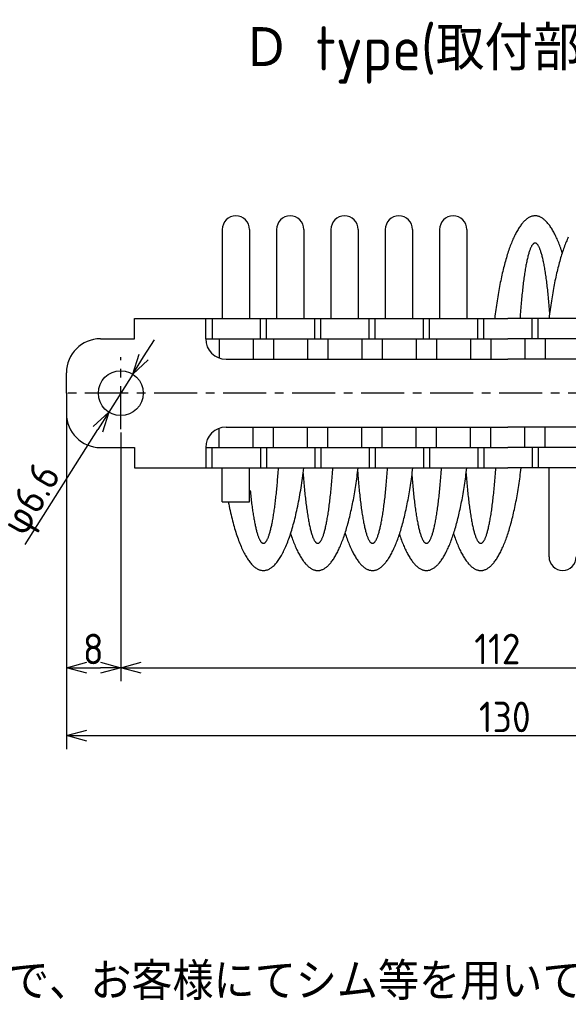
# Model space of a CAD drawing. Extents: x -88 to 325, y 165 to 311.
# Tile 8 of 13: x 73 to 154, y 165 to 310. Entities that reach past the tile are written whole.
import ezdxf

# ---------------------------------------------------------------- set-up
doc = ezdxf.new("R2010")
doc.units = 0
doc.header["$LTSCALE"] = 0.2
doc.linetypes.add('CENTER', pattern=[50.8, 31.75, -6.35, 6.35, -6.35])
doc.layers.get('0').update_dxf_attribs({"linetype": 'CONTINUOUS'})
doc.layers.get('DEFPOINTS').update_dxf_attribs({"linetype": 'CONTINUOUS'})
doc.layers.add('18-0-CON', color=3, linetype='CONTINUOUS')
doc.styles.add('DIMENSION', font='isocp.shx', dxfattribs={"bigfont": 'bigfont.shx'})
doc.styles.get("Standard").update_dxf_attribs({"font": 'isocp.shx', "bigfont": 'bigfont.shx'})
doc.dimstyles.get("Standard").update_dxf_attribs({"dimtxt": 0.18, "dimasz": 0.18, "dimexe": 0.18, "dimexo": 0.0625, "dimgap": 0.09, "dimtad": 0, "dimtih": 1, "dimtoh": 1, "dimzin": 0, "dimcen": 0.09, "dimazin": 3, "dimtfac": 1, "dimtofl": 0, "dimtmove": 0, "dimatfit": 3})

# ---------------------------------------------------------------- blocks, each defined once
blk = doc.blocks.new('_OPEN30')
at = {"color": 0, "linetype": 'BYBLOCK'}
for p, q in [((-1, 0.268), (0, 0)), ((0, 0), (-1, -0.268)), ((0, 0), (-1, 0))]:
    blk.add_line(p, q, dxfattribs=at)
blk = doc.blocks.new('*U33')
at = {"color": 0, "style": 'DIMENSION'}
blk.add_text('130', height=4.5, dxfattribs=at).set_placement((140.6, 205.5))
blk = doc.blocks.new('*D32')
at = {"color": 0}
for p, q in [((79.88, 251.9), (79.88, 203)), ((209.88, 251.9), (209.88, 203)), ((82.88, 205), (206.88, 205))]:
    blk.add_line(p, q, dxfattribs=at)
at = {"layer": 'DEFPOINTS', "color": 0}
for p in [(79.88, 252.4), (209.88, 252.4), (209.88, 205)]:
    blk.add_point(p, dxfattribs=at)
at = {"color": 0, "xscale": 3, "yscale": 3, "zscale": 3, "rotation": 180}
blk.add_blockref('_OPEN30', (79.88, 205), dxfattribs=at)
at = {"color": 0, "xscale": 3, "yscale": 3, "zscale": 3}
blk.add_blockref('_OPEN30', (209.88, 205), dxfattribs=at)
at = {"layer": '18-0-CON'}
blk.add_blockref('*U33', (0, 0), dxfattribs=at)
blk = doc.blocks.new('*U35')
at = {"color": 0, "style": 'DIMENSION'}
blk.add_text('112', height=4.5, dxfattribs=at).set_placement((139.92, 215.5))
blk = doc.blocks.new('*D34')
at = {"color": 0}
for p, q in [((87.88, 249.6), (87.88, 213)), ((199.88, 249.6), (199.88, 213)), ((90.88, 215), (196.88, 215))]:
    blk.add_line(p, q, dxfattribs=at)
at = {"layer": 'DEFPOINTS', "color": 0}
for p in [(87.88, 250.1), (199.88, 250.1), (199.88, 215)]:
    blk.add_point(p, dxfattribs=at)
at = {"color": 0, "xscale": 3, "yscale": 3, "zscale": 3, "rotation": 180}
blk.add_blockref('_OPEN30', (87.88, 215), dxfattribs=at)
at = {"color": 0, "xscale": 3, "yscale": 3, "zscale": 3}
blk.add_blockref('_OPEN30', (199.88, 215), dxfattribs=at)
at = {"layer": '18-0-CON'}
blk.add_blockref('*U35', (0, 0), dxfattribs=at)
blk = doc.blocks.new('*U42')
at = {"color": 0, "style": 'DIMENSION'}
blk.add_text('8', height=4.5, dxfattribs=at).set_placement((82.3, 215.5))
blk = doc.blocks.new('*D41')
at = {"color": 0}
for p, q in [((79.88, 251.9), (79.88, 213)), ((87.88, 246.9), (87.88, 213)), ((82.88, 215), (84.88, 215))]:
    blk.add_line(p, q, dxfattribs=at)
at = {"layer": 'DEFPOINTS', "color": 0}
for p in [(79.88, 252.4), (87.88, 247.4), (87.88, 215)]:
    blk.add_point(p, dxfattribs=at)
at = {"color": 0, "xscale": 3, "yscale": 3, "zscale": 3, "rotation": 180}
blk.add_blockref('_OPEN30', (79.88, 215), dxfattribs=at)
at = {"color": 0, "xscale": 3, "yscale": 3, "zscale": 3}
blk.add_blockref('_OPEN30', (87.88, 215), dxfattribs=at)
at = {"layer": '18-0-CON'}
blk.add_blockref('*U42', (0, 0), dxfattribs=at)
blk = doc.blocks.new('*U99')
at = {"color": 0}
blk.add_text('Ｄ type(取付部キリ穴)', height=6.5, dxfattribs=at).set_placement((105.71, 302.92))
blk = doc.blocks.new('*U101')
at = {"color": 0}
for s, p in [('※寸法には、製品の特性上バラツキが生じます。', (-85.64, 175.26)), ('また、ヘリカル防振器はレベリング機能が御座いませんので、お客様にてシム等を用いてレベリングをお願い致します。', (-86.01, 166.09))]:
    blk.add_text(s, height=5.5, dxfattribs=at).set_placement(p)

msp = doc.modelspace()

# ---------------------------------------------------------------- linework, layer by layer
for p, q in [((102.823, 279.503), (102.823, 266.403)), ((106.823, 279.503), (106.823, 266.403)), ((110.823, 279.503), (110.823, 266.403)), ((114.823, 279.503), (114.823, 266.403)), ((118.823, 279.503), (118.823, 266.403)), ((122.823, 279.503), (122.823, 266.403)), ((126.823, 279.503), (126.823, 266.403)), ((130.823, 279.503), (130.823, 266.403)), ((134.823, 279.503), (134.823, 266.403)), ((138.823, 279.503), (138.823, 266.403)), ((89.878, 263.403), (89.878, 266.403)), ((89.878, 266.403), (144.878, 266.403)), ((100.378, 263.403), (100.378, 266.403)), ((101.323, 266.403), (101.323, 263.403)), ((108.434, 263.403), (108.434, 266.403)), ((109.323, 263.403), (109.323, 266.403)), ((116.434, 263.403), (116.434, 266.403)), ((117.323, 263.403), (117.323, 266.403)), ((124.434, 263.403), (124.434, 266.403)), ((125.323, 263.403), (125.323, 266.403)), ((132.434, 263.403), (132.434, 266.403)), ((133.323, 263.403), (133.323, 266.403)), ((140.434, 263.403), (140.434, 266.403)), ((141.323, 263.403), (141.323, 266.403)), ((199.878, 266.403), (144.878, 266.403)), ((148.434, 263.403), (148.434, 266.403)), ((149.323, 263.403), (149.323, 266.403)), ((84.878, 263.403), (89.878, 263.403)), ((100.378, 263.403), (144.878, 263.403)), ((102.378, 263.403), (102.378, 260.574)), ((107.378, 263.403), (107.378, 260.403)), ((110.378, 263.403), (110.378, 260.403)), ((115.378, 263.403), (115.378, 260.403)), ((118.378, 263.403), (118.378, 260.403)), ((123.378, 263.403), (123.378, 260.403)), ((126.378, 263.403), (126.378, 260.403)), ((131.378, 263.403), (131.378, 260.403)), ((134.378, 263.403), (134.378, 260.403)), ((139.378, 263.403), (139.378, 260.403)), ((142.378, 263.403), (142.378, 260.403)), ((189.378, 263.403), (144.878, 263.403)), ((147.378, 263.403), (147.378, 260.403)), ((150.378, 263.403), (150.378, 260.403)), ((103.378, 260.403), (144.878, 260.403)), ((186.378, 260.403), (144.878, 260.403)), ((79.878, 255.403), (79.878, 258.403)), ((79.878, 255.403), (79.878, 252.403)), ((102.378, 247.403), (102.378, 250.231)), ((103.378, 250.403), (144.878, 250.403)), ((107.378, 247.403), (107.378, 250.403)), ((110.378, 247.403), (110.378, 250.403)), ((115.378, 247.403), (115.378, 250.403)), ((118.378, 247.403), (118.378, 250.403)), ((123.378, 247.403), (123.378, 250.403)), ((126.378, 247.403), (126.378, 250.403)), ((131.378, 247.403), (131.378, 250.403)), ((134.378, 247.403), (134.378, 250.403)), ((139.378, 247.403), (139.378, 250.403)), ((142.378, 247.403), (142.378, 250.403)), ((186.378, 250.403), (144.878, 250.403)), ((147.378, 247.403), (147.378, 250.403)), ((150.378, 247.403), (150.378, 250.403)), ((84.878, 247.403), (89.878, 247.403)), ((89.878, 247.403), (89.878, 244.403)), ((100.378, 247.403), (144.878, 247.403)), ((100.378, 247.403), (100.378, 244.403)), ((101.323, 244.403), (101.323, 247.403)), ((108.434, 247.403), (108.434, 244.403)), ((109.323, 247.403), (109.323, 244.403)), ((116.434, 247.403), (116.434, 244.403)), ((117.323, 247.403), (117.323, 244.403)), ((124.434, 247.403), (124.434, 244.403)), ((125.323, 247.403), (125.323, 244.403)), ((132.434, 247.403), (132.434, 244.403)), ((133.323, 247.403), (133.323, 244.403)), ((140.434, 247.403), (140.434, 244.403)), ((141.323, 247.403), (141.323, 244.403)), ((189.378, 247.403), (144.878, 247.403)), ((148.434, 247.403), (148.434, 244.403)), ((149.323, 247.403), (149.323, 244.403)), ((89.878, 244.403), (144.878, 244.403)), ((102.823, 239.403), (102.823, 244.403)), ((106.823, 239.403), (106.823, 244.403)), ((199.878, 244.403), (144.878, 244.403)), ((150.934, 231.303), (150.934, 244.403)), ((102.823, 239.403), (106.823, 239.403))]:
    msp.add_line(p, q)
at = {"color": 0}
for p, q in [((91.243, 260.729), (92.845, 263.265)), ((89.641, 258.192), (86.116, 252.613)), ((73.814, 233.139), (84.514, 250.076))]:
    msp.add_line(p, q, dxfattribs=at)
at = {"color": 0, "linetype": 'CENTER'}
for p, q in [((87.878, 250.103), (87.878, 260.703)), ((210.878, 255.403), (78.878, 255.403))]:
    msp.add_line(p, q, dxfattribs=at)
for points in [[(152.878, 276.081, 0), (152.805, 276.302, 0), (152.731, 276.519, 0), (152.657, 276.731, 0), (152.581, 276.94, 0), (152.505, 277.144, 0), (152.428, 277.344, 0), (152.351, 277.54, 0), (152.273, 277.731, 0), (152.194, 277.918, 0), (152.114, 278.101, 0), (152.034, 278.279, 0), (151.954, 278.453, 0), (151.872, 278.622, 0), (151.79, 278.786, 0), (151.708, 278.946, 0), (151.625, 279.102, 0), (151.541, 279.253, 0), (151.457, 279.399, 0), (151.372, 279.54, 0), (151.287, 279.677, 0), (151.202, 279.808, 0), (151.116, 279.936, 0), (151.029, 280.058, 0), (150.942, 280.175, 0), (150.855, 280.288, 0), (150.767, 280.396, 0), (150.679, 280.499, 0), (150.591, 280.596, 0), (150.502, 280.689, 0), (150.413, 280.777, 0), (150.323, 280.86, 0), (150.234, 280.939, 0), (150.144, 281.012, 0), (150.054, 281.08, 0), (149.963, 281.143, 0), (149.873, 281.201, 0), (149.782, 281.253, 0), (149.691, 281.301, 0), (149.6, 281.344, 0), (149.508, 281.382, 0), (149.417, 281.414, 0), (149.326, 281.442, 0), (149.234, 281.464, 0), (149.142, 281.481, 0), (149.051, 281.494, 0), (148.959, 281.501, 0), (148.867, 281.502, 0), (148.775, 281.499, 0), (148.683, 281.491, 0), (148.592, 281.478, 0), (148.5, 281.459, 0), (148.408, 281.435, 0), (148.317, 281.407, 0), (148.226, 281.373, 0), (148.134, 281.334, 0), (148.043, 281.29, 0), (147.952, 281.241, 0), (147.862, 281.187, 0), (147.771, 281.127, 0), (147.681, 281.063, 0), (147.591, 280.994, 0), (147.501, 280.92, 0), (147.411, 280.84, 0), (147.322, 280.756, 0), (147.233, 280.667, 0), (147.144, 280.573, 0), (147.056, 280.474, 0), (146.968, 280.369, 0), (146.88, 280.261, 0), (146.793, 280.147, 0), (146.706, 280.028, 0), (146.62, 279.905, 0), (146.534, 279.776, 0), (146.448, 279.643, 0), (146.363, 279.505, 0), (146.279, 279.363, 0), (146.195, 279.216, 0), (146.111, 279.064, 0), (146.028, 278.907, 0), (145.946, 278.746, 0), (145.864, 278.58, 0), (145.783, 278.41, 0), (145.702, 278.235, 0), (145.623, 278.056, 0), (145.543, 277.872, 0), (145.464, 277.684, 0), (145.386, 277.492, 0), (145.309, 277.295, 0), (145.233, 277.094, 0), (145.157, 276.889, 0), (145.081, 276.679, 0), (145.007, 276.465, 0), (144.933, 276.247, 0), (144.86, 276.025, 0), (144.788, 275.799, 0), (144.717, 275.57, 0), (144.646, 275.336, 0), (144.577, 275.098, 0), (144.508, 274.856, 0), (144.44, 274.611, 0), (144.373, 274.361, 0), (144.307, 274.108, 0), (144.241, 273.852, 0), (144.177, 273.591, 0), (144.113, 273.328, 0), (144.051, 273.06, 0), (143.989, 272.789, 0), (143.929, 272.515, 0), (143.869, 272.238, 0), (143.81, 271.957, 0), (143.752, 271.673, 0), (143.696, 271.385, 0), (143.64, 271.095, 0), (143.585, 270.801, 0), (143.532, 270.505, 0), (143.479, 270.205, 0), (143.428, 269.903, 0), (143.377, 269.598, 0), (143.328, 269.29, 0), (143.279, 268.979, 0), (143.232, 268.666, 0), (143.186, 268.35, 0), (143.141, 268.031, 0), (143.097, 267.71, 0), (143.055, 267.387, 0), (143.013, 267.061, 0), (142.973, 266.733, 0), (142.933, 266.403, 0)], [(153.772, 278.386, 0), (153.692, 278.211, 0), (153.612, 278.032, 0), (153.533, 277.848, 0), (153.455, 277.66, 0), (153.377, 277.468, 0), (153.3, 277.271, 0), (153.224, 277.07, 0), (153.148, 276.865, 0), (153.073, 276.656, 0), (152.999, 276.442, 0), (152.926, 276.224, 0), (152.853, 276.003, 0), (152.781, 275.777, 0), (152.71, 275.547, 0), (152.64, 275.314, 0), (152.571, 275.076, 0), (152.502, 274.835, 0), (152.434, 274.59, 0), (152.367, 274.341, 0), (152.302, 274.089, 0), (152.236, 273.832, 0), (152.172, 273.573, 0), (152.109, 273.309, 0), (152.047, 273.043, 0), (151.985, 272.772, 0), (151.925, 272.499, 0), (151.865, 272.222, 0), (151.807, 271.942, 0), (151.75, 271.658, 0), (151.693, 271.372, 0), (151.638, 271.082, 0), (151.583, 270.789, 0), (151.53, 270.493, 0), (151.477, 270.195, 0), (151.426, 269.893, 0), (151.376, 269.589, 0), (151.326, 269.281, 0), (151.278, 268.972, 0), (151.231, 268.659, 0), (151.185, 268.344, 0), (151.141, 268.026, 0), (151.097, 267.706, 0), (151.054, 267.384, 0), (151.013, 267.059, 0), (150.973, 266.732, 0), (150.933, 266.403, 0)], [(151.036, 267.243, 0), (151.014, 267.541, 0), (150.991, 267.836, 0), (150.968, 268.128, 0), (150.944, 268.416, 0), (150.919, 268.701, 0), (150.894, 268.983, 0), (150.869, 269.261, 0), (150.843, 269.536, 0), (150.817, 269.807, 0), (150.79, 270.074, 0), (150.762, 270.337, 0), (150.734, 270.597, 0), (150.706, 270.853, 0), (150.677, 271.104, 0), (150.647, 271.352, 0), (150.617, 271.596, 0), (150.587, 271.835, 0), (150.556, 272.07, 0), (150.525, 272.301, 0), (150.494, 272.528, 0), (150.462, 272.75, 0), (150.429, 272.967, 0), (150.396, 273.18, 0), (150.363, 273.389, 0), (150.33, 273.593, 0), (150.296, 273.792, 0), (150.261, 273.986, 0), (150.227, 274.176, 0), (150.192, 274.361, 0), (150.156, 274.541, 0), (150.121, 274.716, 0), (150.085, 274.886, 0), (150.048, 275.051, 0), (150.012, 275.21, 0), (149.975, 275.365, 0), (149.938, 275.515, 0), (149.9, 275.659, 0), (149.862, 275.799, 0), (149.824, 275.933, 0), (149.786, 276.061, 0), (149.748, 276.185, 0), (149.709, 276.303, 0), (149.67, 276.415, 0), (149.631, 276.523, 0), (149.592, 276.624, 0), (149.552, 276.721, 0), (149.512, 276.811, 0), (149.473, 276.897, 0), (149.433, 276.976, 0), (149.393, 277.051, 0), (149.352, 277.119, 0), (149.312, 277.182, 0), (149.271, 277.24, 0), (149.231, 277.291, 0), (149.19, 277.337, 0), (149.149, 277.378, 0), (149.108, 277.413, 0), (149.068, 277.442, 0), (149.027, 277.465, 0), (148.986, 277.483, 0), (148.945, 277.495, 0), (148.904, 277.501, 0), (148.863, 277.502, 0), (148.822, 277.497, 0), (148.781, 277.486, 0), (148.74, 277.47, 0), (148.699, 277.448, 0), (148.658, 277.42, 0), (148.617, 277.387, 0), (148.576, 277.347, 0), (148.535, 277.303, 0), (148.495, 277.252, 0), (148.454, 277.196, 0), (148.414, 277.134, 0), (148.374, 277.067, 0), (148.333, 276.994, 0), (148.293, 276.916, 0), (148.254, 276.832, 0), (148.214, 276.742, 0), (148.174, 276.647, 0), (148.135, 276.547, 0), (148.096, 276.441, 0), (148.057, 276.329, 0), (148.018, 276.213, 0), (147.98, 276.091, 0), (147.941, 275.963, 0), (147.903, 275.83, 0), (147.865, 275.692, 0), (147.828, 275.549, 0), (147.791, 275.401, 0), (147.754, 275.247, 0), (147.717, 275.088, 0), (147.681, 274.924, 0), (147.644, 274.756, 0), (147.609, 274.582, 0), (147.573, 274.403, 0), (147.538, 274.219, 0), (147.503, 274.031, 0), (147.469, 273.838, 0), (147.435, 273.64, 0), (147.401, 273.437, 0), (147.368, 273.229, 0), (147.335, 273.017, 0), (147.303, 272.801, 0), (147.27, 272.58, 0), (147.239, 272.354, 0), (147.207, 272.124, 0), (147.177, 271.89, 0), (147.146, 271.652, 0), (147.116, 271.409, 0), (147.087, 271.163, 0), (147.058, 270.912, 0), (147.029, 270.657, 0), (147.001, 270.398, 0), (146.974, 270.136, 0), (146.946, 269.869, 0), (146.92, 269.599, 0), (146.894, 269.325, 0), (146.868, 269.048, 0), (146.843, 268.767, 0), (146.818, 268.483, 0), (146.794, 268.195, 0), (146.771, 267.904, 0), (146.748, 267.61, 0), (146.726, 267.313, 0), (146.704, 267.012, 0), (146.683, 266.709, 0), (146.662, 266.403, 0)], [(103.699, 239.403, 0), (103.764, 239.075, 0), (103.83, 238.751, 0), (103.898, 238.432, 0), (103.966, 238.117, 0), (104.037, 237.807, 0), (104.108, 237.501, 0), (104.18, 237.199, 0), (104.254, 236.903, 0), (104.329, 236.611, 0), (104.405, 236.324, 0), (104.482, 236.041, 0), (104.56, 235.764, 0), (104.64, 235.491, 0), (104.72, 235.224, 0), (104.802, 234.962, 0), (104.885, 234.705, 0), (104.968, 234.454, 0), (105.053, 234.207, 0), (105.138, 233.967, 0), (105.225, 233.731, 0), (105.312, 233.501, 0), (105.401, 233.277, 0), (105.49, 233.059, 0), (105.58, 232.846, 0), (105.671, 232.639, 0), (105.763, 232.438, 0), (105.856, 232.242, 0), (105.949, 232.053, 0), (106.043, 231.869, 0), (106.138, 231.692, 0), (106.234, 231.52, 0), (106.33, 231.355, 0), (106.427, 231.196, 0), (106.524, 231.043, 0), (106.623, 230.896, 0), (106.721, 230.756, 0), (106.821, 230.622, 0), (106.92, 230.494, 0), (107.021, 230.372, 0), (107.121, 230.257, 0), (107.223, 230.149, 0), (107.324, 230.047, 0), (107.426, 229.951, 0), (107.529, 229.862, 0), (107.631, 229.779, 0), (107.734, 229.703, 0), (107.838, 229.633, 0), (107.941, 229.57, 0), (108.045, 229.514, 0), (108.149, 229.464, 0), (108.254, 229.421, 0), (108.358, 229.385, 0), (108.463, 229.355, 0), (108.567, 229.332, 0), (108.672, 229.315, 0), (108.777, 229.306, 0), (108.882, 229.303, 0), (108.986, 229.306, 0), (109.091, 229.316, 0), (109.196, 229.333, 0), (109.301, 229.357, 0), (109.405, 229.387, 0), (109.51, 229.424, 0), (109.614, 229.467, 0), (109.718, 229.517, 0), (109.822, 229.574, 0), (109.925, 229.638, 0), (110.029, 229.707, 0), (110.132, 229.784, 0), (110.234, 229.867, 0), (110.337, 229.957, 0), (110.439, 230.053, 0), (110.54, 230.155, 0), (110.642, 230.264, 0), (110.742, 230.38, 0), (110.843, 230.502, 0), (110.942, 230.63, 0), (111.041, 230.764, 0), (111.14, 230.905, 0), (111.238, 231.052, 0), (111.336, 231.206, 0), (111.433, 231.365, 0), (111.529, 231.531, 0), (111.624, 231.703, 0), (111.719, 231.88, 0), (111.813, 232.064, 0), (111.907, 232.254, 0), (111.999, 232.45, 0), (112.091, 232.651, 0), (112.182, 232.859, 0), (112.272, 233.072, 0), (112.361, 233.291, 0), (112.45, 233.515, 0), (112.537, 233.746, 0), (112.624, 233.981, 0), (112.709, 234.222, 0), (112.794, 234.469, 0), (112.877, 234.721, 0), (112.96, 234.978, 0), (113.041, 235.24, 0), (113.122, 235.508, 0), (113.201, 235.781, 0), (113.279, 236.058, 0), (113.356, 236.341, 0), (113.432, 236.629, 0), (113.507, 236.921, 0), (113.581, 237.218, 0), (113.653, 237.52, 0), (113.724, 237.826, 0), (113.794, 238.137, 0), (113.863, 238.452, 0), (113.931, 238.771, 0), (113.997, 239.095, 0), (114.062, 239.423, 0), (114.125, 239.755, 0), (114.187, 240.091, 0), (114.248, 240.431, 0), (114.308, 240.774, 0), (114.366, 241.122, 0), (114.422, 241.473, 0), (114.477, 241.828, 0), (114.531, 242.186, 0), (114.584, 242.547, 0), (114.635, 242.912, 0), (114.684, 243.28, 0), (114.732, 243.651, 0), (114.778, 244.025, 0), (114.823, 244.403, 0)], [(106.934, 241.062, 0), (106.959, 240.812, 0), (106.984, 240.565, 0), (107.01, 240.322, 0), (107.037, 240.082, 0), (107.063, 239.845, 0), (107.09, 239.612, 0), (107.118, 239.383, 0), (107.146, 239.157, 0), (107.174, 238.935, 0), (107.203, 238.716, 0), (107.232, 238.501, 0), (107.261, 238.29, 0), (107.291, 238.083, 0), (107.321, 237.88, 0), (107.352, 237.68, 0), (107.382, 237.485, 0), (107.414, 237.293, 0), (107.445, 237.106, 0), (107.477, 236.922, 0), (107.509, 236.743, 0), (107.541, 236.568, 0), (107.574, 236.397, 0), (107.607, 236.231, 0), (107.64, 236.069, 0), (107.674, 235.911, 0), (107.708, 235.757, 0), (107.742, 235.608, 0), (107.776, 235.463, 0), (107.811, 235.323, 0), (107.846, 235.187, 0), (107.881, 235.056, 0), (107.916, 234.929, 0), (107.952, 234.807, 0), (107.987, 234.689, 0), (108.023, 234.576, 0), (108.059, 234.468, 0), (108.096, 234.364, 0), (108.132, 234.266, 0), (108.169, 234.171, 0), (108.206, 234.082, 0), (108.243, 233.997, 0), (108.28, 233.918, 0), (108.317, 233.843, 0), (108.354, 233.772, 0), (108.392, 233.707, 0), (108.429, 233.646, 0), (108.467, 233.591, 0), (108.505, 233.54, 0), (108.543, 233.494, 0), (108.58, 233.453, 0), (108.618, 233.417, 0), (108.657, 233.386, 0), (108.695, 233.36, 0), (108.733, 233.338, 0), (108.771, 233.322, 0), (108.809, 233.311, 0), (108.847, 233.304, 0), (108.886, 233.303, 0), (108.924, 233.306, 0), (108.962, 233.314, 0), (109, 233.328, 0), (109.038, 233.346, 0), (109.077, 233.369, 0), (109.115, 233.397, 0), (109.153, 233.43, 0), (109.191, 233.468, 0), (109.228, 233.511, 0), (109.266, 233.559, 0), (109.304, 233.611, 0), (109.342, 233.669, 0), (109.379, 233.731, 0), (109.417, 233.798, 0), (109.454, 233.87, 0), (109.491, 233.947, 0), (109.528, 234.029, 0), (109.565, 234.115, 0), (109.602, 234.207, 0), (109.638, 234.303, 0), (109.675, 234.403, 0), (109.711, 234.509, 0), (109.747, 234.619, 0), (109.783, 234.733, 0), (109.819, 234.853, 0), (109.854, 234.976, 0), (109.889, 235.105, 0), (109.924, 235.238, 0), (109.959, 235.375, 0), (109.993, 235.517, 0), (110.028, 235.664, 0), (110.062, 235.815, 0), (110.095, 235.97, 0), (110.129, 236.13, 0), (110.162, 236.294, 0), (110.195, 236.462, 0), (110.228, 236.634, 0), (110.26, 236.811, 0), (110.292, 236.992, 0), (110.324, 237.176, 0), (110.355, 237.365, 0), (110.386, 237.558, 0), (110.417, 237.755, 0), (110.447, 237.956, 0), (110.477, 238.161, 0), (110.507, 238.37, 0), (110.536, 238.582, 0), (110.565, 238.799, 0), (110.593, 239.019, 0), (110.622, 239.242, 0), (110.649, 239.47, 0), (110.677, 239.7, 0), (110.704, 239.935, 0), (110.73, 240.173, 0), (110.756, 240.414, 0), (110.782, 240.658, 0), (110.807, 240.906, 0), (110.832, 241.157, 0), (110.857, 241.412, 0), (110.881, 241.669, 0), (110.904, 241.93, 0), (110.927, 242.193, 0), (110.95, 242.46, 0), (110.972, 242.729, 0), (110.994, 243.001, 0), (111.015, 243.276, 0), (111.036, 243.554, 0), (111.056, 243.834, 0), (111.076, 244.117, 0), (111.095, 244.403, 0)], [(112.878, 234.724, 0), (112.951, 234.503, 0), (113.025, 234.287, 0), (113.1, 234.074, 0), (113.175, 233.865, 0), (113.251, 233.661, 0), (113.328, 233.461, 0), (113.406, 233.265, 0), (113.484, 233.074, 0), (113.563, 232.887, 0), (113.642, 232.704, 0), (113.722, 232.526, 0), (113.803, 232.352, 0), (113.884, 232.183, 0), (113.966, 232.019, 0), (114.049, 231.859, 0), (114.132, 231.703, 0), (114.216, 231.553, 0), (114.3, 231.406, 0), (114.384, 231.265, 0), (114.469, 231.128, 0), (114.555, 230.997, 0), (114.641, 230.869, 0), (114.728, 230.747, 0), (114.815, 230.63, 0), (114.902, 230.517, 0), (114.99, 230.409, 0), (115.078, 230.307, 0), (115.166, 230.209, 0), (115.255, 230.116, 0), (115.344, 230.028, 0), (115.433, 229.945, 0), (115.523, 229.867, 0), (115.613, 229.793, 0), (115.703, 229.725, 0), (115.793, 229.662, 0), (115.884, 229.605, 0), (115.975, 229.552, 0), (116.066, 229.504, 0), (116.157, 229.461, 0), (116.248, 229.423, 0), (116.34, 229.391, 0), (116.431, 229.363, 0), (116.523, 229.341, 0), (116.614, 229.324, 0), (116.706, 229.312, 0), (116.798, 229.304, 0), (116.89, 229.303, 0), (116.981, 229.306, 0), (117.073, 229.314, 0), (117.165, 229.327, 0), (117.257, 229.346, 0), (117.348, 229.37, 0), (117.44, 229.398, 0), (117.531, 229.432, 0), (117.622, 229.471, 0), (117.713, 229.515, 0), (117.804, 229.564, 0), (117.895, 229.618, 0), (117.986, 229.678, 0), (118.076, 229.742, 0), (118.166, 229.811, 0), (118.256, 229.885, 0), (118.346, 229.965, 0), (118.435, 230.049, 0), (118.524, 230.138, 0), (118.613, 230.232, 0), (118.701, 230.332, 0), (118.789, 230.436, 0), (118.877, 230.545, 0), (118.964, 230.658, 0), (119.051, 230.777, 0), (119.137, 230.9, 0), (119.223, 231.029, 0), (119.308, 231.162, 0), (119.393, 231.3, 0), (119.478, 231.442, 0), (119.562, 231.589, 0), (119.645, 231.741, 0), (119.728, 231.898, 0), (119.811, 232.059, 0), (119.892, 232.225, 0), (119.974, 232.395, 0), (120.054, 232.57, 0), (120.134, 232.749, 0), (120.214, 232.933, 0), (120.292, 233.121, 0), (120.37, 233.313, 0), (120.448, 233.51, 0), (120.524, 233.711, 0), (120.6, 233.917, 0), (120.675, 234.126, 0), (120.75, 234.34, 0), (120.823, 234.558, 0), (120.896, 234.78, 0), (120.968, 235.006, 0), (121.04, 235.236, 0), (121.11, 235.469, 0), (121.18, 235.707, 0), (121.249, 235.949, 0), (121.317, 236.194, 0), (121.384, 236.444, 0), (121.45, 236.697, 0), (121.515, 236.953, 0), (121.58, 237.214, 0), (121.643, 237.477, 0), (121.706, 237.745, 0), (121.768, 238.016, 0), (121.828, 238.29, 0), (121.888, 238.567, 0), (121.947, 238.848, 0), (122.004, 239.132, 0), (122.061, 239.42, 0), (122.117, 239.71, 0), (122.171, 240.004, 0), (122.225, 240.3, 0), (122.278, 240.6, 0), (122.329, 240.902, 0), (122.38, 241.207, 0), (122.429, 241.515, 0), (122.477, 241.826, 0), (122.524, 242.139, 0), (122.57, 242.455, 0), (122.615, 242.774, 0), (122.659, 243.095, 0), (122.702, 243.418, 0), (122.744, 243.744, 0), (122.784, 244.072, 0), (122.823, 244.403, 0)], [(114.721, 243.562, 0), (114.743, 243.264, 0), (114.766, 242.969, 0), (114.789, 242.677, 0), (114.813, 242.389, 0), (114.837, 242.104, 0), (114.862, 241.822, 0), (114.888, 241.544, 0), (114.914, 241.269, 0), (114.94, 240.998, 0), (114.967, 240.731, 0), (114.995, 240.468, 0), (115.023, 240.208, 0), (115.051, 239.952, 0), (115.08, 239.701, 0), (115.109, 239.453, 0), (115.139, 239.209, 0), (115.17, 238.97, 0), (115.2, 238.735, 0), (115.231, 238.504, 0), (115.263, 238.278, 0), (115.295, 238.055, 0), (115.327, 237.838, 0), (115.36, 237.625, 0), (115.393, 237.416, 0), (115.427, 237.212, 0), (115.461, 237.013, 0), (115.495, 236.819, 0), (115.53, 236.629, 0), (115.565, 236.444, 0), (115.6, 236.264, 0), (115.636, 236.09, 0), (115.672, 235.92, 0), (115.708, 235.755, 0), (115.745, 235.595, 0), (115.782, 235.44, 0), (115.819, 235.29, 0), (115.857, 235.146, 0), (115.894, 235.006, 0), (115.932, 234.872, 0), (115.971, 234.744, 0), (116.009, 234.62, 0), (116.048, 234.502, 0), (116.087, 234.39, 0), (116.126, 234.283, 0), (116.165, 234.181, 0), (116.205, 234.084, 0), (116.244, 233.994, 0), (116.284, 233.908, 0), (116.324, 233.829, 0), (116.364, 233.754, 0), (116.404, 233.686, 0), (116.445, 233.623, 0), (116.485, 233.565, 0), (116.526, 233.514, 0), (116.567, 233.468, 0), (116.607, 233.427, 0), (116.648, 233.392, 0), (116.689, 233.363, 0), (116.73, 233.34, 0), (116.771, 233.322, 0), (116.812, 233.31, 0), (116.853, 233.304, 0), (116.894, 233.303, 0), (116.935, 233.308, 0), (116.976, 233.319, 0), (117.017, 233.335, 0), (117.058, 233.357, 0), (117.099, 233.385, 0), (117.14, 233.419, 0), (117.181, 233.458, 0), (117.221, 233.502, 0), (117.262, 233.553, 0), (117.302, 233.609, 0), (117.343, 233.671, 0), (117.383, 233.738, 0), (117.423, 233.811, 0), (117.463, 233.889, 0), (117.503, 233.973, 0), (117.543, 234.063, 0), (117.582, 234.158, 0), (117.622, 234.258, 0), (117.661, 234.364, 0), (117.7, 234.476, 0), (117.739, 234.592, 0), (117.777, 234.714, 0), (117.815, 234.842, 0), (117.853, 234.975, 0), (117.891, 235.113, 0), (117.929, 235.256, 0), (117.966, 235.404, 0), (118.003, 235.558, 0), (118.04, 235.717, 0), (118.076, 235.881, 0), (118.112, 236.049, 0), (118.148, 236.223, 0), (118.183, 236.402, 0), (118.219, 236.586, 0), (118.253, 236.774, 0), (118.288, 236.967, 0), (118.322, 237.166, 0), (118.355, 237.368, 0), (118.389, 237.576, 0), (118.422, 237.788, 0), (118.454, 238.004, 0), (118.486, 238.225, 0), (118.518, 238.451, 0), (118.549, 238.681, 0), (118.58, 238.915, 0), (118.61, 239.153, 0), (118.64, 239.396, 0), (118.67, 239.642, 0), (118.699, 239.893, 0), (118.727, 240.148, 0), (118.756, 240.407, 0), (118.783, 240.669, 0), (118.81, 240.936, 0), (118.837, 241.206, 0), (118.863, 241.48, 0), (118.889, 241.757, 0), (118.914, 242.038, 0), (118.938, 242.322, 0), (118.962, 242.61, 0), (118.986, 242.901, 0), (119.009, 243.195, 0), (119.031, 243.492, 0), (119.053, 243.793, 0), (119.074, 244.096, 0), (119.095, 244.403, 0)], [(120.906, 234.81, 0), (120.979, 234.587, 0), (121.053, 234.368, 0), (121.128, 234.153, 0), (121.203, 233.942, 0), (121.279, 233.736, 0), (121.356, 233.533, 0), (121.433, 233.336, 0), (121.511, 233.142, 0), (121.59, 232.953, 0), (121.67, 232.768, 0), (121.75, 232.588, 0), (121.831, 232.412, 0), (121.912, 232.241, 0), (121.994, 232.074, 0), (122.077, 231.912, 0), (122.16, 231.755, 0), (122.243, 231.602, 0), (122.328, 231.454, 0), (122.412, 231.311, 0), (122.497, 231.172, 0), (122.583, 231.038, 0), (122.669, 230.909, 0), (122.756, 230.785, 0), (122.843, 230.666, 0), (122.93, 230.551, 0), (123.018, 230.442, 0), (123.106, 230.337, 0), (123.195, 230.237, 0), (123.284, 230.143, 0), (123.373, 230.053, 0), (123.463, 229.968, 0), (123.553, 229.888, 0), (123.643, 229.814, 0), (123.733, 229.744, 0), (123.824, 229.679, 0), (123.915, 229.62, 0), (124.006, 229.566, 0), (124.097, 229.516, 0), (124.188, 229.472, 0), (124.28, 229.433, 0), (124.371, 229.399, 0), (124.463, 229.37, 0), (124.555, 229.346, 0), (124.647, 229.328, 0), (124.739, 229.314, 0), (124.831, 229.306, 0), (124.923, 229.303, 0), (125.015, 229.305, 0), (125.107, 229.312, 0), (125.199, 229.324, 0), (125.291, 229.341, 0), (125.383, 229.364, 0), (125.475, 229.391, 0), (125.566, 229.424, 0), (125.658, 229.462, 0), (125.749, 229.505, 0), (125.841, 229.553, 0), (125.932, 229.607, 0), (126.023, 229.665, 0), (126.113, 229.728, 0), (126.204, 229.797, 0), (126.294, 229.87, 0), (126.384, 229.949, 0), (126.473, 230.032, 0), (126.563, 230.121, 0), (126.652, 230.215, 0), (126.74, 230.313, 0), (126.829, 230.417, 0), (126.917, 230.525, 0), (127.004, 230.638, 0), (127.091, 230.756, 0), (127.178, 230.879, 0), (127.264, 231.007, 0), (127.35, 231.14, 0), (127.435, 231.277, 0), (127.52, 231.42, 0), (127.605, 231.567, 0), (127.688, 231.718, 0), (127.772, 231.875, 0), (127.854, 232.036, 0), (127.937, 232.201, 0), (128.018, 232.371, 0), (128.099, 232.546, 0), (128.179, 232.725, 0), (128.259, 232.909, 0), (128.338, 233.097, 0), (128.416, 233.289, 0), (128.494, 233.486, 0), (128.571, 233.688, 0), (128.647, 233.893, 0), (128.723, 234.103, 0), (128.797, 234.317, 0), (128.871, 234.535, 0), (128.945, 234.757, 0), (129.017, 234.983, 0), (129.089, 235.213, 0), (129.159, 235.448, 0), (129.229, 235.686, 0), (129.298, 235.928, 0), (129.367, 236.174, 0), (129.434, 236.423, 0), (129.501, 236.677, 0), (129.566, 236.934, 0), (129.631, 237.195, 0), (129.695, 237.459, 0), (129.757, 237.727, 0), (129.819, 237.999, 0), (129.88, 238.273, 0), (129.94, 238.552, 0), (129.999, 238.833, 0), (130.057, 239.118, 0), (130.114, 239.406, 0), (130.17, 239.697, 0), (130.225, 239.991, 0), (130.278, 240.289, 0), (130.331, 240.589, 0), (130.383, 240.892, 0), (130.434, 241.198, 0), (130.483, 241.507, 0), (130.532, 241.819, 0), (130.579, 242.133, 0), (130.625, 242.45, 0), (130.67, 242.769, 0), (130.714, 243.091, 0), (130.757, 243.416, 0), (130.799, 243.742, 0), (130.839, 244.071, 0), (130.879, 244.403, 0)], [(122.756, 243.843, 0), (122.778, 243.539, 0), (122.8, 243.239, 0), (122.823, 242.943, 0), (122.847, 242.649, 0), (122.871, 242.359, 0), (122.896, 242.072, 0), (122.921, 241.789, 0), (122.947, 241.509, 0), (122.973, 241.233, 0), (123, 240.96, 0), (123.027, 240.692, 0), (123.055, 240.427, 0), (123.083, 240.166, 0), (123.112, 239.909, 0), (123.141, 239.656, 0), (123.17, 239.408, 0), (123.201, 239.163, 0), (123.231, 238.923, 0), (123.262, 238.687, 0), (123.294, 238.455, 0), (123.326, 238.228, 0), (123.358, 238.005, 0), (123.391, 237.787, 0), (123.424, 237.574, 0), (123.457, 237.365, 0), (123.491, 237.161, 0), (123.526, 236.961, 0), (123.56, 236.767, 0), (123.595, 236.577, 0), (123.631, 236.392, 0), (123.666, 236.213, 0), (123.702, 236.038, 0), (123.739, 235.868, 0), (123.775, 235.703, 0), (123.812, 235.544, 0), (123.85, 235.39, 0), (123.887, 235.241, 0), (123.925, 235.097, 0), (123.963, 234.959, 0), (124.002, 234.826, 0), (124.04, 234.698, 0), (124.079, 234.576, 0), (124.118, 234.459, 0), (124.157, 234.347, 0), (124.197, 234.242, 0), (124.237, 234.141, 0), (124.276, 234.046, 0), (124.316, 233.957, 0), (124.357, 233.874, 0), (124.397, 233.796, 0), (124.437, 233.724, 0), (124.478, 233.657, 0), (124.519, 233.596, 0), (124.56, 233.541, 0), (124.601, 233.491, 0), (124.642, 233.448, 0), (124.683, 233.41, 0), (124.724, 233.377, 0), (124.765, 233.351, 0), (124.806, 233.33, 0), (124.848, 233.315, 0), (124.889, 233.306, 0), (124.93, 233.303, 0), (124.972, 233.305, 0), (125.013, 233.313, 0), (125.054, 233.327, 0), (125.095, 233.347, 0), (125.137, 233.372, 0), (125.178, 233.403, 0), (125.219, 233.44, 0), (125.26, 233.483, 0), (125.301, 233.532, 0), (125.342, 233.586, 0), (125.383, 233.646, 0), (125.423, 233.711, 0), (125.464, 233.783, 0), (125.504, 233.859, 0), (125.544, 233.942, 0), (125.584, 234.03, 0), (125.624, 234.124, 0), (125.664, 234.223, 0), (125.703, 234.328, 0), (125.743, 234.439, 0), (125.782, 234.554, 0), (125.821, 234.676, 0), (125.859, 234.802, 0), (125.898, 234.935, 0), (125.936, 235.072, 0), (125.974, 235.215, 0), (126.011, 235.363, 0), (126.049, 235.516, 0), (126.086, 235.675, 0), (126.122, 235.838, 0), (126.159, 236.007, 0), (126.195, 236.181, 0), (126.231, 236.36, 0), (126.266, 236.544, 0), (126.301, 236.733, 0), (126.336, 236.926, 0), (126.37, 237.125, 0), (126.404, 237.328, 0), (126.438, 237.536, 0), (126.471, 237.749, 0), (126.504, 237.966, 0), (126.536, 238.188, 0), (126.568, 238.414, 0), (126.6, 238.645, 0), (126.631, 238.88, 0), (126.662, 239.12, 0), (126.692, 239.364, 0), (126.722, 239.612, 0), (126.751, 239.864, 0), (126.78, 240.12, 0), (126.808, 240.38, 0), (126.836, 240.644, 0), (126.863, 240.912, 0), (126.89, 241.184, 0), (126.917, 241.46, 0), (126.942, 241.739, 0), (126.968, 242.021, 0), (126.993, 242.308, 0), (127.017, 242.597, 0), (127.04, 242.89, 0), (127.064, 243.186, 0), (127.086, 243.486, 0), (127.108, 243.788, 0), (127.13, 244.094, 0), (127.15, 244.403, 0)], [(128.906, 234.64, 0), (128.979, 234.421, 0), (129.053, 234.206, 0), (129.128, 233.996, 0), (129.203, 233.789, 0), (129.279, 233.587, 0), (129.356, 233.389, 0), (129.434, 233.196, 0), (129.512, 233.007, 0), (129.591, 232.822, 0), (129.67, 232.641, 0), (129.75, 232.465, 0), (129.831, 232.294, 0), (129.912, 232.126, 0), (129.994, 231.964, 0), (130.077, 231.806, 0), (130.16, 231.652, 0), (130.243, 231.504, 0), (130.327, 231.36, 0), (130.412, 231.22, 0), (130.497, 231.086, 0), (130.582, 230.956, 0), (130.668, 230.83, 0), (130.755, 230.71, 0), (130.842, 230.594, 0), (130.929, 230.484, 0), (131.016, 230.378, 0), (131.104, 230.277, 0), (131.192, 230.18, 0), (131.281, 230.089, 0), (131.37, 230.003, 0), (131.459, 229.922, 0), (131.549, 229.845, 0), (131.638, 229.774, 0), (131.728, 229.707, 0), (131.818, 229.646, 0), (131.909, 229.59, 0), (131.999, 229.538, 0), (132.09, 229.492, 0), (132.181, 229.451, 0), (132.272, 229.414, 0), (132.363, 229.383, 0), (132.455, 229.357, 0), (132.546, 229.336, 0), (132.637, 229.32, 0), (132.729, 229.309, 0), (132.82, 229.304, 0), (132.912, 229.303, 0), (133.003, 229.307, 0), (133.095, 229.317, 0), (133.186, 229.331, 0), (133.278, 229.351, 0), (133.369, 229.376, 0), (133.46, 229.406, 0), (133.551, 229.44, 0), (133.642, 229.48, 0), (133.733, 229.525, 0), (133.824, 229.575, 0), (133.914, 229.63, 0), (134.004, 229.69, 0), (134.094, 229.755, 0), (134.184, 229.826, 0), (134.274, 229.901, 0), (134.363, 229.981, 0), (134.452, 230.066, 0), (134.541, 230.156, 0), (134.629, 230.25, 0), (134.717, 230.35, 0), (134.805, 230.455, 0), (134.892, 230.564, 0), (134.979, 230.678, 0), (135.065, 230.798, 0), (135.151, 230.922, 0), (135.237, 231.05, 0), (135.322, 231.184, 0), (135.407, 231.322, 0), (135.491, 231.465, 0), (135.575, 231.612, 0), (135.658, 231.764, 0), (135.74, 231.921, 0), (135.822, 232.082, 0), (135.904, 232.248, 0), (135.985, 232.419, 0), (136.065, 232.594, 0), (136.145, 232.773, 0), (136.224, 232.957, 0), (136.302, 233.145, 0), (136.38, 233.337, 0), (136.457, 233.534, 0), (136.533, 233.735, 0), (136.609, 233.94, 0), (136.684, 234.149, 0), (136.758, 234.363, 0), (136.831, 234.581, 0), (136.904, 234.802, 0), (136.975, 235.028, 0), (137.047, 235.258, 0), (137.117, 235.491, 0), (137.186, 235.729, 0), (137.255, 235.97, 0), (137.322, 236.215, 0), (137.389, 236.464, 0), (137.455, 236.716, 0), (137.52, 236.973, 0), (137.584, 237.232, 0), (137.648, 237.496, 0), (137.71, 237.762, 0), (137.771, 238.033, 0), (137.832, 238.306, 0), (137.891, 238.583, 0), (137.95, 238.863, 0), (138.007, 239.147, 0), (138.064, 239.433, 0), (138.119, 239.723, 0), (138.174, 240.016, 0), (138.227, 240.312, 0), (138.279, 240.61, 0), (138.331, 240.912, 0), (138.381, 241.216, 0), (138.43, 241.524, 0), (138.478, 241.833, 0), (138.525, 242.146, 0), (138.571, 242.461, 0), (138.616, 242.779, 0), (138.66, 243.099, 0), (138.702, 243.421, 0), (138.744, 243.746, 0), (138.784, 244.073, 0), (138.823, 244.403, 0)], [(130.741, 243.29, 0), (130.763, 242.997, 0), (130.787, 242.707, 0), (130.81, 242.42, 0), (130.834, 242.137, 0), (130.859, 241.857, 0), (130.884, 241.58, 0), (130.91, 241.307, 0), (130.936, 241.037, 0), (130.963, 240.772, 0), (130.99, 240.509, 0), (131.018, 240.251, 0), (131.046, 239.996, 0), (131.075, 239.746, 0), (131.104, 239.499, 0), (131.133, 239.257, 0), (131.163, 239.018, 0), (131.194, 238.784, 0), (131.225, 238.554, 0), (131.256, 238.328, 0), (131.288, 238.106, 0), (131.32, 237.889, 0), (131.352, 237.677, 0), (131.385, 237.468, 0), (131.418, 237.265, 0), (131.452, 237.066, 0), (131.486, 236.871, 0), (131.52, 236.682, 0), (131.555, 236.497, 0), (131.59, 236.317, 0), (131.625, 236.142, 0), (131.661, 235.971, 0), (131.697, 235.806, 0), (131.733, 235.646, 0), (131.77, 235.49, 0), (131.807, 235.34, 0), (131.844, 235.195, 0), (131.881, 235.055, 0), (131.919, 234.92, 0), (131.957, 234.79, 0), (131.995, 234.666, 0), (132.033, 234.547, 0), (132.072, 234.433, 0), (132.11, 234.324, 0), (132.149, 234.221, 0), (132.188, 234.123, 0), (132.228, 234.031, 0), (132.267, 233.944, 0), (132.307, 233.862, 0), (132.347, 233.786, 0), (132.387, 233.716, 0), (132.427, 233.651, 0), (132.467, 233.591, 0), (132.507, 233.537, 0), (132.547, 233.489, 0), (132.588, 233.446, 0), (132.628, 233.409, 0), (132.669, 233.377, 0), (132.709, 233.351, 0), (132.75, 233.33, 0), (132.791, 233.315, 0), (132.832, 233.306, 0), (132.872, 233.303, 0), (132.913, 233.305, 0), (132.954, 233.312, 0), (132.995, 233.325, 0), (133.035, 233.344, 0), (133.076, 233.369, 0), (133.116, 233.399, 0), (133.157, 233.434, 0), (133.197, 233.475, 0), (133.238, 233.522, 0), (133.278, 233.575, 0), (133.318, 233.632, 0), (133.358, 233.696, 0), (133.398, 233.765, 0), (133.438, 233.839, 0), (133.478, 233.919, 0), (133.517, 234.004, 0), (133.557, 234.095, 0), (133.596, 234.192, 0), (133.635, 234.293, 0), (133.674, 234.4, 0), (133.712, 234.512, 0), (133.751, 234.63, 0), (133.789, 234.753, 0), (133.827, 234.881, 0), (133.865, 235.014, 0), (133.902, 235.153, 0), (133.939, 235.297, 0), (133.976, 235.446, 0), (134.013, 235.599, 0), (134.049, 235.758, 0), (134.085, 235.922, 0), (134.121, 236.091, 0), (134.156, 236.265, 0), (134.192, 236.443, 0), (134.226, 236.627, 0), (134.261, 236.815, 0), (134.295, 237.008, 0), (134.329, 237.206, 0), (134.362, 237.408, 0), (134.395, 237.615, 0), (134.428, 237.826, 0), (134.46, 238.042, 0), (134.492, 238.262, 0), (134.523, 238.487, 0), (134.554, 238.715, 0), (134.584, 238.949, 0), (134.615, 239.186, 0), (134.644, 239.427, 0), (134.673, 239.673, 0), (134.702, 239.922, 0), (134.731, 240.176, 0), (134.758, 240.433, 0), (134.786, 240.694, 0), (134.813, 240.959, 0), (134.839, 241.227, 0), (134.865, 241.499, 0), (134.89, 241.775, 0), (134.915, 242.054, 0), (134.939, 242.336, 0), (134.963, 242.622, 0), (134.987, 242.911, 0), (135.009, 243.203, 0), (135.032, 243.499, 0), (135.053, 243.797, 0), (135.074, 244.098, 0), (135.095, 244.403, 0)], [(136.878, 234.724, 0), (136.951, 234.503, 0), (137.025, 234.287, 0), (137.1, 234.074, 0), (137.175, 233.865, 0), (137.251, 233.661, 0), (137.328, 233.461, 0), (137.406, 233.265, 0), (137.484, 233.074, 0), (137.563, 232.887, 0), (137.642, 232.704, 0), (137.722, 232.526, 0), (137.803, 232.352, 0), (137.884, 232.183, 0), (137.966, 232.019, 0), (138.049, 231.859, 0), (138.132, 231.703, 0), (138.216, 231.553, 0), (138.3, 231.406, 0), (138.384, 231.265, 0), (138.469, 231.128, 0), (138.555, 230.997, 0), (138.641, 230.869, 0), (138.728, 230.747, 0), (138.815, 230.63, 0), (138.902, 230.517, 0), (138.99, 230.409, 0), (139.078, 230.307, 0), (139.166, 230.209, 0), (139.255, 230.116, 0), (139.344, 230.028, 0), (139.433, 229.945, 0), (139.523, 229.867, 0), (139.613, 229.793, 0), (139.703, 229.725, 0), (139.793, 229.662, 0), (139.884, 229.605, 0), (139.975, 229.552, 0), (140.066, 229.504, 0), (140.157, 229.461, 0), (140.248, 229.423, 0), (140.34, 229.391, 0), (140.431, 229.363, 0), (140.523, 229.341, 0), (140.614, 229.324, 0), (140.706, 229.312, 0), (140.798, 229.304, 0), (140.89, 229.303, 0), (140.981, 229.306, 0), (141.073, 229.314, 0), (141.165, 229.327, 0), (141.257, 229.346, 0), (141.348, 229.37, 0), (141.44, 229.398, 0), (141.531, 229.432, 0), (141.622, 229.471, 0), (141.713, 229.515, 0), (141.804, 229.564, 0), (141.895, 229.618, 0), (141.986, 229.678, 0), (142.076, 229.742, 0), (142.166, 229.811, 0), (142.256, 229.885, 0), (142.346, 229.965, 0), (142.435, 230.049, 0), (142.524, 230.138, 0), (142.613, 230.232, 0), (142.701, 230.332, 0), (142.789, 230.436, 0), (142.877, 230.545, 0), (142.964, 230.658, 0), (143.051, 230.777, 0), (143.137, 230.9, 0), (143.223, 231.029, 0), (143.308, 231.162, 0), (143.393, 231.3, 0), (143.478, 231.442, 0), (143.562, 231.589, 0), (143.645, 231.741, 0), (143.728, 231.898, 0), (143.811, 232.059, 0), (143.892, 232.225, 0), (143.974, 232.395, 0), (144.054, 232.57, 0), (144.134, 232.749, 0), (144.214, 232.933, 0), (144.292, 233.121, 0), (144.37, 233.313, 0), (144.448, 233.51, 0), (144.524, 233.711, 0), (144.6, 233.917, 0), (144.675, 234.126, 0), (144.75, 234.34, 0), (144.823, 234.558, 0), (144.896, 234.78, 0), (144.968, 235.006, 0), (145.04, 235.236, 0), (145.11, 235.469, 0), (145.18, 235.707, 0), (145.249, 235.949, 0), (145.317, 236.194, 0), (145.384, 236.444, 0), (145.45, 236.697, 0), (145.515, 236.953, 0), (145.58, 237.214, 0), (145.643, 237.477, 0), (145.706, 237.745, 0), (145.768, 238.016, 0), (145.828, 238.29, 0), (145.888, 238.567, 0), (145.947, 238.848, 0), (146.004, 239.132, 0), (146.061, 239.42, 0), (146.117, 239.71, 0), (146.171, 240.004, 0), (146.225, 240.3, 0), (146.278, 240.6, 0), (146.329, 240.902, 0), (146.38, 241.207, 0), (146.429, 241.515, 0), (146.477, 241.826, 0), (146.524, 242.139, 0), (146.57, 242.455, 0), (146.615, 242.774, 0), (146.659, 243.095, 0), (146.702, 243.418, 0), (146.744, 243.744, 0), (146.784, 244.072, 0), (146.823, 244.403, 0)], [(138.721, 243.562, 0), (138.743, 243.264, 0), (138.766, 242.969, 0), (138.789, 242.677, 0), (138.813, 242.389, 0), (138.837, 242.104, 0), (138.862, 241.822, 0), (138.888, 241.544, 0), (138.914, 241.269, 0), (138.94, 240.998, 0), (138.967, 240.731, 0), (138.995, 240.468, 0), (139.023, 240.208, 0), (139.051, 239.952, 0), (139.08, 239.701, 0), (139.109, 239.453, 0), (139.139, 239.209, 0), (139.17, 238.97, 0), (139.2, 238.735, 0), (139.231, 238.504, 0), (139.263, 238.278, 0), (139.295, 238.055, 0), (139.327, 237.838, 0), (139.36, 237.625, 0), (139.393, 237.416, 0), (139.427, 237.212, 0), (139.461, 237.013, 0), (139.495, 236.819, 0), (139.53, 236.629, 0), (139.565, 236.444, 0), (139.6, 236.264, 0), (139.636, 236.09, 0), (139.672, 235.92, 0), (139.708, 235.755, 0), (139.745, 235.595, 0), (139.782, 235.44, 0), (139.819, 235.29, 0), (139.857, 235.146, 0), (139.894, 235.006, 0), (139.932, 234.872, 0), (139.971, 234.744, 0), (140.009, 234.62, 0), (140.048, 234.502, 0), (140.087, 234.39, 0), (140.126, 234.283, 0), (140.165, 234.181, 0), (140.205, 234.084, 0), (140.244, 233.994, 0), (140.284, 233.908, 0), (140.324, 233.829, 0), (140.364, 233.754, 0), (140.404, 233.686, 0), (140.445, 233.623, 0), (140.485, 233.565, 0), (140.526, 233.514, 0), (140.567, 233.468, 0), (140.607, 233.427, 0), (140.648, 233.392, 0), (140.689, 233.363, 0), (140.73, 233.34, 0), (140.771, 233.322, 0), (140.812, 233.31, 0), (140.853, 233.304, 0), (140.894, 233.303, 0), (140.935, 233.308, 0), (140.976, 233.319, 0), (141.017, 233.335, 0), (141.058, 233.357, 0), (141.099, 233.385, 0), (141.14, 233.419, 0), (141.181, 233.458, 0), (141.221, 233.502, 0), (141.262, 233.553, 0), (141.302, 233.609, 0), (141.343, 233.671, 0), (141.383, 233.738, 0), (141.423, 233.811, 0), (141.463, 233.889, 0), (141.503, 233.973, 0), (141.543, 234.063, 0), (141.582, 234.158, 0), (141.622, 234.258, 0), (141.661, 234.364, 0), (141.7, 234.476, 0), (141.739, 234.592, 0), (141.777, 234.714, 0), (141.815, 234.842, 0), (141.853, 234.975, 0), (141.891, 235.113, 0), (141.929, 235.256, 0), (141.966, 235.404, 0), (142.003, 235.558, 0), (142.04, 235.717, 0), (142.076, 235.881, 0), (142.112, 236.049, 0), (142.148, 236.223, 0), (142.183, 236.402, 0), (142.219, 236.586, 0), (142.253, 236.774, 0), (142.288, 236.967, 0), (142.322, 237.166, 0), (142.355, 237.368, 0), (142.389, 237.576, 0), (142.422, 237.788, 0), (142.454, 238.004, 0), (142.486, 238.225, 0), (142.518, 238.451, 0), (142.549, 238.681, 0), (142.58, 238.915, 0), (142.61, 239.153, 0), (142.64, 239.396, 0), (142.67, 239.642, 0), (142.699, 239.893, 0), (142.727, 240.148, 0), (142.756, 240.407, 0), (142.783, 240.669, 0), (142.81, 240.936, 0), (142.837, 241.206, 0), (142.863, 241.48, 0), (142.889, 241.757, 0), (142.914, 242.038, 0), (142.938, 242.322, 0), (142.962, 242.61, 0), (142.986, 242.901, 0), (143.009, 243.195, 0), (143.031, 243.492, 0), (143.053, 243.793, 0), (143.074, 244.096, 0), (143.095, 244.403, 0)]]:
    msp.add_polyline3d(points)
msp.add_circle((87.878, 255.403), 3.3)
for centre, radius, start, end in [((104.823, 279.503), 2, 0, 180), ((112.823, 279.503), 2, 0, 180), ((120.823, 279.503), 2, 0, 180), ((128.823, 279.503), 2, 0, 180), ((136.823, 279.503), 2, 0, 180), ((84.878, 258.403), 5, 90, 180), ((103.378, 263.403), 3, 180, 270), ((84.878, 252.403), 5, 180, 270), ((103.378, 247.403), 3, 90, 180), ((152.934, 231.303), 2, 180, 360)]:
    msp.add_arc(centre, radius, start, end)

# ---------------------------------------------------------------- block references
for name in ['*U99', '*U101']:
    msp.add_blockref(name, (0, 0))
at = {"color": 0, "xscale": 3, "yscale": 3, "zscale": 3}
for p, rotation in [((89.641, 258.192), 237.7182017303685), ((86.116, 252.613), 57.71820173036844)]:
    msp.add_blockref('_OPEN30', p, dxfattribs=dict(at, rotation=rotation))

# ---------------------------------------------------------------- texts
at = {"color": 3, "style": 'DIMENSION'}
msp.add_text('φ6.6', height=4.5, rotation=60, dxfattribs=at).set_placement((73.755, 234.058))

# ---------------------------------------------------------------- dimensions: what is measured, and where the dimension line sits
at = {"color": 0}
for base, p1, p2, picture, middle in [((209.878, 205), (79.878, 252.403), (209.878, 252.403), '*D32', (144.878, 207.75)), ((87.878, 215), (79.878, 252.403), (87.878, 247.403), '*D41', (83.878, 217.75)), ((199.878, 215), (87.878, 250.103), (199.878, 250.103), '*D34', (143.878, 217.75))]:
    dim = msp.add_linear_dim(base=base, p1=p1, p2=p2, dimstyle='Standard', override={"dimscale": 1, "dimclrd": 0, "dimclre": 0, "dimclrt": 0, "dimtol": 0, "dimtp": 0.1, "dimtm": 0}, dxfattribs=at)
    dim.commit()
    dim.dimension.update_dxf_attribs({"geometry": picture, "text_midpoint": middle})

doc.saveas('drawing.dxf')
